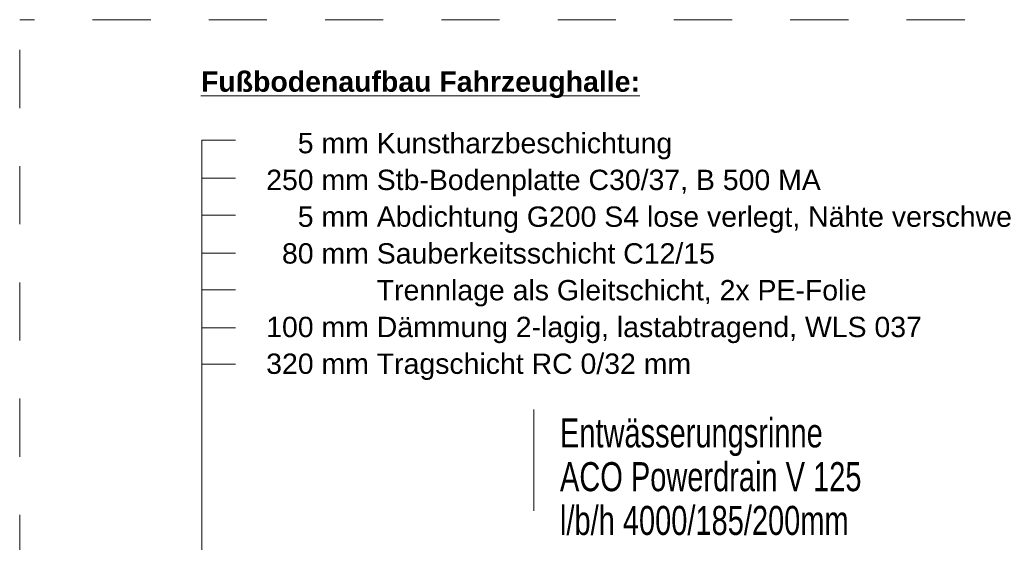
# Model space of a CAD drawing. Header units: metres. Extents: x 1333.9 to 1416.6, y -82.7 to -2.5.
# Tile 29 of 160: x 1333.9 to 1335.6, y -9.9 to -9. Entities that reach past the tile are written whole.
import ezdxf

# ---------------------------------------------------------------- set-up
doc = ezdxf.new("R2010")
doc.units = ezdxf.units.M
for name, pattern in [('AUSGEZOGEN', [0]), ('STRICHLINIE_S4', [0.08, 0.06, -0.02]), ('STRICHPUNKT2_S5', [0.5, 0.35, -0.05, 0.05, -0.05])]:
    doc.linetypes.add(name, pattern=pattern)
for name, color, linetype, lineweight in [('XR$10$Design', 4, 'AUSGEZOGEN', 13), ('XR$10$Text 1_100', 3, 'AUSGEZOGEN', 18), ('XR$10$Wand Mauerwerk tr', 42, 'AUSGEZOGEN', 18)]:
    doc.layers.add(name, color=color, linetype=linetype, lineweight=lineweight)
doc.styles.add('ARIAL', font='arial.ttf')

msp = doc.modelspace()

# ---------------------------------------------------------------- linework, layer by layer
at = {"layer": 'XR$10$Design', "color": 35, "linetype": 'STRICHPUNKT2_S5', "lineweight": 13, "transparency": 33554687}
msp.add_line((1334.8197, -11.1761), (1334.8197, -9.7015), dxfattribs=at)
at = {"layer": 'XR$10$Text 1_100', "color": 3, "linetype": 'AUSGEZOGEN', "lineweight": 18, "transparency": 33554687}
for p, q in [((1334.3065, -9.2383), (1334.2485, -9.2383)), ((1334.2485, -9.2383), (1334.2485, -10.5648)), ((1334.3065, -9.3037), (1334.2485, -9.3037)), ((1334.3065, -9.3669), (1334.2485, -9.3669)), ((1334.3065, -9.4323), (1334.2485, -9.4323)), ((1334.3065, -9.4955), (1334.2485, -9.4955)), ((1334.3065, -9.5609), (1334.2485, -9.5609)), ((1334.3065, -9.6237), (1334.2485, -9.6237))]:
    msp.add_line(p, q, dxfattribs=at)
at = {"layer": 'XR$10$Wand Mauerwerk tr', "color": 7, "linetype": 'STRICHLINIE_S4', "lineweight": 18, "transparency": 33554687}
for p in [(1333.9355, -11.9827), (1336.5608, -9.0307)]:
    msp.add_line(p, (1333.9355, -9.0307), dxfattribs=at)

# ---------------------------------------------------------------- texts
at = {"layer": 'XR$10$Text 1_100', "color": 3, "linetype": 'AUSGEZOGEN', "lineweight": 18, "transparency": 33554687, "insert": (1334.2472, -9.1655), "char_height": 0.035, "width": 0.773457, "attachment_point": 7, "style": 'ARIAL'}
msp.add_mtext('\\A1;{\\L\\fArial|i0|b1;\\H0.035000;\\W1.000000;\\C3;Fußbodenaufbau Fahrzeughalle:\\l}\\P', dxfattribs=at)
at = {"layer": 'XR$10$Text 1_100', "color": 3, "linetype": 'AUSGEZOGEN', "lineweight": 18, "transparency": 33554687, "attachment_point": 1, "style": 'ARIAL'}
for s, insert, char_height, width, line_spacing_factor in [('\\A1;{\\fArial|i0|b0;\\H0.035000;\\W1.000000;\\C3;    5 mm Kunstharzbeschichtung}\\P{\\fArial|i0|b0;\\H0.035000;\\W1.000000;\\C3;250 mm Stb-Bodenplatte C30/37, B 500 MA}\\P{\\fArial|i0|b0;\\H0.035000;\\W1.000000;\\C3;    5 mm Abdichtung G200 S4 lose verlegt, Nähte verschweißt}\\P{\\fArial|i0|b0;\\H0.035000;\\W1.000000;\\C3;  80 mm Sauberkeitsschicht C12/15 }\\P{\\fArial|i0|b0;\\H0.035000;\\W1.000000;\\C3;              Trennlage als Gleitschicht, 2x PE-Folie}\\P{\\fArial|i0|b0;\\H0.035000;\\W1.000000;\\C3;100 mm Dämmung 2-lagig, lastabtragend, WLS 037}\\P{\\fArial|i0|b0;\\H0.035000;\\W1.000000;\\C3;320 mm Tragschicht RC 0/32 mm}\\P', (1334.3594, -9.2256), 0.035, 1.358639, 1.084337), ('\\A1;{\\fArial|i0|b0;\\H0.050000;\\W0.714286;\\C3;Entwässerungsrinne}\\P{\\fArial|i0|b0;\\H0.050000;\\W0.714286;\\C3;ACO Powerdrain V 125}\\P{\\fArial|i0|b0;\\H0.050000;\\W0.714286;\\C3;l/b/h 4000/185/200mm}\\P', (1334.8647, -9.7167), 0.05, 0.538794, 0.903614)]:
    msp.add_mtext(s, dxfattribs=dict(at, insert=insert, char_height=char_height, width=width, line_spacing_factor=line_spacing_factor))

doc.saveas('drawing.dxf')
